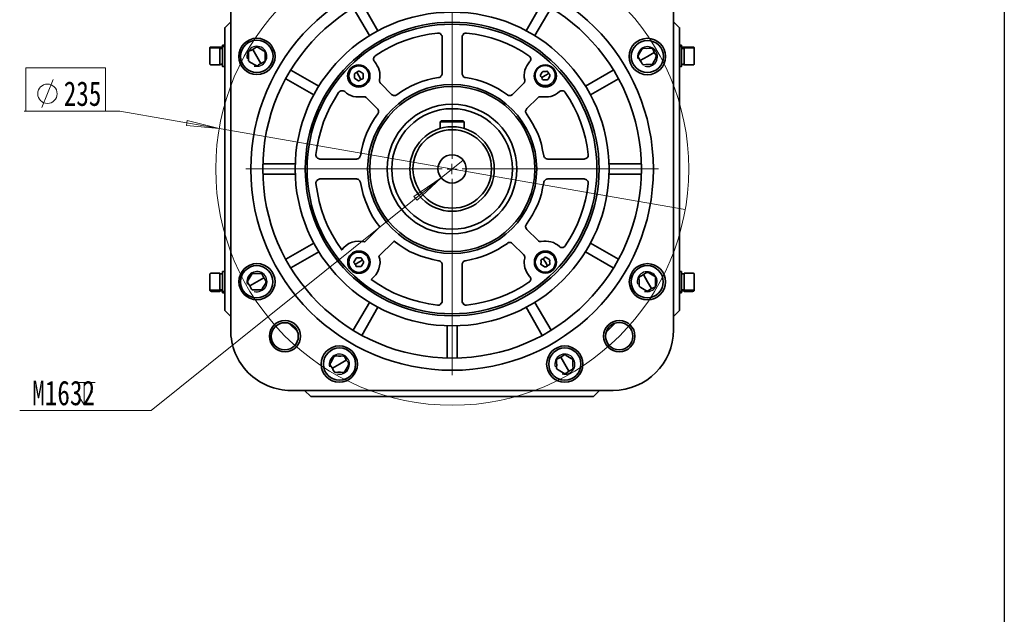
# Model space of a CAD drawing. Header units: millimetres. Extents: x 0 to 16.2, y 0 to 11.1.
# Tile 4 of 5: x 11.4 to 16.2, y 5.5 to 8.4. Entities that reach past the tile are written whole.
import ezdxf

# ---------------------------------------------------------------- set-up
doc = ezdxf.new("R2010")
doc.units = ezdxf.units.MM
doc.styles.add('PDF HYSWLongFangSong', font='hyswlongfangsong.ttf')

msp = doc.modelspace()

# ---------------------------------------------------------------- linework, layer by layer
msp.add_line((16.241, 11.0767), (16.241, -0.0402))
at = {"color": 7, "lineweight": 35}
msp.add_lwpolyline([(14.3278, 6.6139, 0.412239), (14.6236, 6.9097), (14.6236, 8.4847, 0.416167), (14.3278, 8.7792), (12.7528, 8.7792, 0.414793), (12.4583, 8.4847), (12.4583, 6.9097, 0.416164), (12.7528, 6.6139)], format="xyb", close=True, dxfattribs=at)
at = {"color": 7, "lineweight": 18}
for points in [[(13.5415, 7.7471), (13.5415, 8.7067)], [(11.5347, 7.9986), (11.5903, 8.1347)], [(14.6806, 7.4986), (12.4014, 7.8958), (11.9153, 7.9806), (11.4486, 7.9806)], [(13.5944, 7.7403), (13.4875, 7.6542), (12.0694, 6.5153), (11.4264, 6.5153)], [(13.5167, 7.6972), (13.5403, 7.6972), (13.5403, 7.7222)], [(13.4923, 7.6979), (12.5326, 7.6979)], [(13.5653, 7.6972), (13.5403, 7.6972), (13.5403, 7.6722)], [(13.5907, 7.6979), (14.5503, 7.6979)], [(13.5415, 7.6486), (13.5415, 6.689)], [(11.6875, 6.6528), (11.7958, 6.6528)], [(11.7417, 6.6528), (11.7417, 6.5431), (11.7014, 6.6083)], [(11.7819, 6.6083), (11.7417, 6.5431)]]:
    msp.add_lwpolyline(points, dxfattribs=at)
at = {"color": 7, "lineweight": 35}
for points in [[(13.0569, 8.4861), (13.1361, 8.35)], [(13.1778, 8.3736), (13.1, 8.5111)], [(13.9819, 8.5111), (13.9028, 8.3736)], [(13.9458, 8.35), (14.025, 8.4861)], [(12.4583, 6.9764), (12.4292, 7.0056), (12.4292, 8.3889), (12.4583, 8.4181), (12.4292, 8.3889)], [(12.4292, 8.3889), (12.4292, 8.3889)], [(14.6236, 8.4181), (14.6528, 8.3889), (14.6528, 7.0056), (14.6236, 6.9764), (14.6528, 7.0056)], [(12.3569, 8.2833), (12.3569, 8.2819), (12.3569, 8.2764), (12.3569, 8.2681), (12.3569, 8.2583), (12.3569, 8.2472), (12.3569, 8.2361), (12.3569, 8.2264), (12.3569, 8.2194), (12.3569, 8.2139), (12.3569, 8.2125), (12.3569, 8.2111), (12.3569, 8.2097), (12.3583, 8.2097), (12.3583, 8.2083), (12.3597, 8.2069), (12.3611, 8.2069), (12.3625, 8.2069), (12.4056, 8.2069), (12.4056, 8.2097), (12.4056, 8.2153), (12.4056, 8.2236), (12.4056, 8.2347), (12.4056, 8.2472), (12.4056, 8.2597), (12.4056, 8.2708), (12.4056, 8.2806), (12.4056, 8.2875), (12.4056, 8.2903)], [(12.4181, 8.2931), (12.4056, 8.2931)], [(12.4181, 8.2875), (12.4056, 8.2875)], [(12.4292, 8.3028), (12.4181, 8.3028), (12.4181, 8.3014), (12.4181, 8.2972), (12.4292, 8.2972)], [(12.4181, 8.2972), (12.4181, 8.2958), (12.4181, 8.2917), (12.4181, 8.2833), (12.4181, 8.2736), (12.4181, 8.2611), (12.4181, 8.2472), (12.4181, 8.2347), (12.4181, 8.2222), (12.4181, 8.2111), (12.4181, 8.2042), (12.4181, 8.2), (12.4181, 8.1986), (12.4292, 8.1986)], [(12.6056, 8.2139), (12.5861, 8.2486), (12.5667, 8.2819)], [(14.6528, 8.2972), (14.6625, 8.2972), (14.6625, 8.3), (14.6625, 8.3028), (14.6528, 8.3028)], [(14.6528, 8.1986), (14.6625, 8.1986), (14.6625, 8.2014), (14.6625, 8.2069), (14.6625, 8.2167), (14.6625, 8.2278), (14.6625, 8.2403), (14.6625, 8.2542), (14.6625, 8.2667), (14.6625, 8.2792), (14.6625, 8.2875), (14.6625, 8.2944), (14.6625, 8.2972)], [(14.675, 8.2931), (14.6625, 8.2931)], [(14.675, 8.2875), (14.6625, 8.2875)], [(14.725, 8.2833), (14.725, 8.2847), (14.725, 8.2889), (14.725, 8.2903), (14.725, 8.2917), (14.7236, 8.2917), (14.7236, 8.2931), (14.7222, 8.2944), (14.7208, 8.2944), (14.7194, 8.2944), (14.7181, 8.2944), (14.675, 8.2944), (14.675, 8.2931), (14.675, 8.2903)], [(14.4611, 8.2292), (14.4958, 8.2486), (14.5292, 8.2681)], [(14.5361, 8.2361), (14.5375, 8.2486)], [(12.4181, 8.2097), (12.4139, 8.2097), (12.4097, 8.2083), (12.4056, 8.2083), (12.4069, 8.2083), (12.4181, 8.2083), (12.4139, 8.2097)], [(14.675, 8.2097), (14.6708, 8.2097), (14.6667, 8.2083), (14.6625, 8.2083), (14.6639, 8.2083), (14.675, 8.2083), (14.6708, 8.2097)], [(12.7278, 8.1389), (12.8639, 8.0597)], [(12.8889, 8.1028), (12.7528, 8.1806)], [(13.0944, 8.1347), (13.0847, 8.1528), (13.075, 8.1708)], [(13.9792, 8.1444), (13.9958, 8.1542), (14.0139, 8.1653)], [(14.3292, 8.1806), (14.1931, 8.1028)], [(14.2181, 8.0597), (14.3542, 8.1389)], [(13.4819, 7.9278), (13.4875, 7.9333), (13.4889, 7.9333), (13.4944, 7.9333), (13.5028, 7.9333), (13.5139, 7.9333), (13.5264, 7.9333), (13.5403, 7.9333), (13.5542, 7.9333), (13.5667, 7.9333), (13.5778, 7.9333), (13.5861, 7.9333), (13.5917, 7.9333), (13.5944, 7.9333), (13.6, 7.9278)], [(13.6, 7.8958), (13.6, 7.9278), (13.5972, 7.9278), (13.5917, 7.9278), (13.5819, 7.9278), (13.5708, 7.9278), (13.5556, 7.9278), (13.5403, 7.9278), (13.525, 7.9278), (13.5111, 7.9278), (13.4986, 7.9278), (13.4903, 7.9278), (13.4833, 7.9278), (13.4819, 7.9278), (13.4819, 7.8958)], [(12.7736, 7.7222), (12.6153, 7.7222)], [(14.4653, 7.7222), (14.3083, 7.7222)], [(12.6153, 7.6722), (12.7736, 7.6722)], [(14.3083, 7.6722), (14.4653, 7.6722)], [(12.8639, 7.3347), (12.7278, 7.2556)], [(14.3542, 7.2556), (14.2181, 7.3347)], [(12.7528, 7.2139), (12.8889, 7.2917)], [(14.1931, 7.2917), (14.3292, 7.2139)], [(13.1028, 7.2514), (13.0847, 7.2417), (13.0667, 7.2306)], [(13.9861, 7.2583), (13.9972, 7.2417), (14.0069, 7.2236)], [(12.4056, 7.1847), (12.4097, 7.1847), (12.4111, 7.1847)], [(12.4292, 7.1958), (12.4181, 7.1958), (12.4181, 7.1944), (12.4181, 7.1931), (12.4181, 7.1861), (12.4181, 7.1778), (12.4181, 7.1667), (12.4181, 7.1542), (12.4181, 7.1403), (12.4181, 7.1278), (12.4181, 7.1153), (12.4181, 7.1069), (12.4181, 7.1), (12.4181, 7.0972), (12.4292, 7.0972)], [(14.4764, 7.1806), (14.4958, 7.1458), (14.5153, 7.1125)], [(14.6625, 7.0972), (14.6625, 7.0986), (14.6625, 7.1028), (14.6625, 7.1111), (14.6625, 7.1208), (14.6625, 7.1333), (14.6625, 7.1472), (14.6625, 7.1597), (14.6625, 7.1722), (14.6625, 7.1819), (14.6625, 7.1903), (14.6625, 7.1944), (14.6625, 7.1958), (14.6528, 7.1958)], [(14.6625, 7.1847), (14.6667, 7.1847), (14.6708, 7.1847), (14.675, 7.1847), (14.6736, 7.1847), (14.6625, 7.1847), (14.6667, 7.1847), (14.6681, 7.1847)], [(12.6208, 7.1653), (12.5861, 7.1458), (12.5514, 7.1264)], [(12.3569, 7.1097), (12.3569, 7.1069), (12.3569, 7.1056), (12.3569, 7.1042), (12.3569, 7.1028), (12.3583, 7.1014), (12.3597, 7.1), (12.3611, 7.1), (12.3625, 7.0986), (12.4056, 7.0986), (12.4056, 7.1), (12.4056, 7.1028), (12.4056, 7.1042)], [(12.4056, 7.1069), (12.4181, 7.1069)], [(12.4056, 7.1014), (12.4181, 7.1014)], [(12.4181, 7.0972), (12.4181, 7.0944), (12.4181, 7.0917), (12.4292, 7.0917)], [(14.6528, 7.0917), (14.6625, 7.0917), (14.6625, 7.0931), (14.6625, 7.0972), (14.6528, 7.0972)], [(14.6625, 7.1069), (14.675, 7.1069)], [(14.6625, 7.1014), (14.675, 7.1014)], [(14.675, 7.1042), (14.7181, 7.1042), (14.7194, 7.1042), (14.7208, 7.1042), (14.7222, 7.1056), (14.7236, 7.1056), (14.7236, 7.1069), (14.725, 7.1083), (14.725, 7.1097)], [(13.1361, 7.0444), (13.0569, 6.9083)], [(14.025, 6.9083), (13.9458, 7.0444)], [(13.1, 6.8833), (13.1778, 7.0208)], [(13.9028, 7.0208), (13.9819, 6.8833)], [(14.6528, 7.0056), (14.6528, 7.0056)], [(12.7431, 6.9431), (12.7861, 6.9)], [(14.2958, 6.9), (14.3375, 6.9431)], [(13.5167, 6.9292), (13.5167, 6.7722)], [(13.5653, 6.7722), (13.5653, 6.9292)], [(13.0236, 6.7625), (12.9903, 6.7431), (12.9556, 6.7222)], [(14.0722, 6.7764), (14.0917, 6.7431), (14.1111, 6.7083)], [(14.2319, 6.5847), (14.2611, 6.6139), (14.2319, 6.5847), (12.85, 6.5847), (12.8194, 6.6139)], [(14.2319, 6.5847), (14.2319, 6.5847)]]:
    msp.add_lwpolyline(points, dxfattribs=at)
for points in [[(13.4694, 8.3625), (13.4736, 8.3625), (13.4778, 8.3625), (13.4819, 8.3597), (13.4847, 8.3583), (13.4875, 8.3542), (13.4903, 8.3514), (13.4917, 8.3472), (13.4917, 8.3431), (13.4917, 8.1639), (13.4917, 8.1611), (13.4903, 8.1583), (13.4889, 8.1542), (13.4861, 8.1514), (13.4847, 8.1486), (13.4819, 8.1472), (13.4778, 8.1458), (13.475, 8.1444), (13.4472, 8.1403), (13.4208, 8.1333), (13.3931, 8.125), (13.3681, 8.1153), (13.3417, 8.1042), (13.3181, 8.0917), (13.2931, 8.0764), (13.2708, 8.0611), (13.2681, 8.0583), (13.2639, 8.0569), (13.2611, 8.0569), (13.2569, 8.0569), (13.2542, 8.0569), (13.2514, 8.0583), (13.2472, 8.0597), (13.2444, 8.0625), (13.1917, 8.1153), (13.1903, 8.1181), (13.1889, 8.1194), (13.1875, 8.1222), (13.1875, 8.1236), (13.1861, 8.1264), (13.1861, 8.1292), (13.1861, 8.1306), (13.1861, 8.1333), (13.1875, 8.1458), (13.1875, 8.1569), (13.1875, 8.1694), (13.1847, 8.1806), (13.1806, 8.1917), (13.175, 8.2028), (13.1694, 8.2125), (13.1625, 8.2222), (13.1597, 8.225), (13.1583, 8.2292), (13.1569, 8.2333), (13.1569, 8.2375), (13.1583, 8.2417), (13.1597, 8.2458), (13.1625, 8.2486), (13.1653, 8.2514), (13.2, 8.2736), (13.2361, 8.2931), (13.2722, 8.3111), (13.3111, 8.3264), (13.35, 8.3389), (13.3889, 8.3486), (13.4292, 8.3569)], [(13.5903, 8.3431), (13.5903, 8.3472), (13.5917, 8.3514), (13.5944, 8.3542), (13.5958, 8.3583), (13.6, 8.3597), (13.6042, 8.3625), (13.6083, 8.3625), (13.6111, 8.3625), (13.6528, 8.3569), (13.6931, 8.3486), (13.7319, 8.3389), (13.7708, 8.3264), (13.8083, 8.3111), (13.8458, 8.2931), (13.8819, 8.2736), (13.9167, 8.2514), (13.9194, 8.2486), (13.9222, 8.2458), (13.9236, 8.2417), (13.925, 8.2375), (13.925, 8.2333), (13.9236, 8.2292), (13.9222, 8.225), (13.9194, 8.2222), (13.9125, 8.2125), (13.9056, 8.2028), (13.9014, 8.1917), (13.8972, 8.1806), (13.8944, 8.1694), (13.8931, 8.1569), (13.8931, 8.1458), (13.8958, 8.1333), (13.8958, 8.1306), (13.8958, 8.1292), (13.8958, 8.1264), (13.8944, 8.1236), (13.8944, 8.1222), (13.8931, 8.1194), (13.8917, 8.1181), (13.8903, 8.1153), (13.8361, 8.0625), (13.8333, 8.0597), (13.8306, 8.0583), (13.8278, 8.0569), (13.8236, 8.0569), (13.8208, 8.0569), (13.8167, 8.0569), (13.8139, 8.0583), (13.8111, 8.0611), (13.7875, 8.0764), (13.7639, 8.0917), (13.7389, 8.1042), (13.7139, 8.1153), (13.6875, 8.125), (13.6611, 8.1333), (13.6347, 8.1403), (13.6069, 8.1444), (13.6028, 8.1458), (13.6, 8.1472), (13.5972, 8.1486), (13.5944, 8.1514), (13.5931, 8.1542), (13.5917, 8.1583), (13.5903, 8.1611), (13.5903, 8.1639)], [(12.3569, 8.2833), (12.3569, 8.2847), (12.3569, 8.2861), (12.3583, 8.2875), (12.3583, 8.2889), (12.3597, 8.2889), (12.3611, 8.2903), (12.3625, 8.2903), (12.4056, 8.2903), (12.4056, 8.2944), (12.3625, 8.2944), (12.3611, 8.2944), (12.3597, 8.2944), (12.3583, 8.2931), (12.3583, 8.2917), (12.3569, 8.2917), (12.3569, 8.2903), (12.3569, 8.2889), (12.3569, 8.2847)], [(12.6056, 8.2139), (12.6153, 8.2194), (12.6222, 8.2222), (12.625, 8.225), (12.6264, 8.2278), (12.6264, 8.2319), (12.6264, 8.2403), (12.6264, 8.2542), (12.6264, 8.2625), (12.6264, 8.2681), (12.625, 8.2708), (12.6236, 8.2736), (12.6181, 8.2764), (12.5931, 8.2917), (12.5889, 8.2931), (12.5861, 8.2944), (12.5833, 8.2931), (12.5778, 8.2903), (12.5667, 8.2819), (12.5569, 8.2778), (12.55, 8.275), (12.5472, 8.2722), (12.5458, 8.2694), (12.5458, 8.2653), (12.5458, 8.2556), (12.5458, 8.2431), (12.5458, 8.2347), (12.5458, 8.2292), (12.5458, 8.2264), (12.5486, 8.2236), (12.5542, 8.2194), (12.5792, 8.2056), (12.5833, 8.2042), (12.5861, 8.2028), (12.5889, 8.2028), (12.5944, 8.2069)], [(14.4611, 8.2292), (14.4667, 8.2194), (14.4694, 8.2125), (14.4722, 8.2097), (14.4736, 8.2083), (14.4778, 8.2069), (14.4875, 8.2083), (14.5, 8.2083), (14.5083, 8.2083), (14.5153, 8.2083), (14.5181, 8.2083), (14.5208, 8.2111), (14.5236, 8.2167), (14.5389, 8.2417), (14.5403, 8.2444), (14.5403, 8.2486), (14.5403, 8.2514), (14.5375, 8.2569), (14.5292, 8.2681), (14.525, 8.2778), (14.5222, 8.2847), (14.5194, 8.2875), (14.5167, 8.2889), (14.5125, 8.2889), (14.5028, 8.2889), (14.4903, 8.2875), (14.4819, 8.2889), (14.4764, 8.2889), (14.4736, 8.2875), (14.4708, 8.2861), (14.4667, 8.2806), (14.4528, 8.2556), (14.4514, 8.2514), (14.45, 8.2486), (14.45, 8.2458), (14.4542, 8.2403)], [(14.725, 8.2125), (14.725, 8.2139), (14.725, 8.2194), (14.725, 8.2264), (14.725, 8.2361), (14.725, 8.2472), (14.725, 8.2583), (14.725, 8.2681), (14.725, 8.2764), (14.725, 8.2819), (14.725, 8.2833), (14.725, 8.2847), (14.725, 8.2861), (14.7236, 8.2875), (14.7236, 8.2889), (14.7222, 8.2889), (14.7208, 8.2903), (14.7194, 8.2903), (14.7181, 8.2903), (14.675, 8.2903), (14.675, 8.2889), (14.675, 8.2847), (14.675, 8.2764), (14.675, 8.2653), (14.675, 8.2542), (14.675, 8.2417), (14.675, 8.2292), (14.675, 8.2194), (14.675, 8.2111), (14.675, 8.2069), (14.7181, 8.2069), (14.7194, 8.2069), (14.7208, 8.2069), (14.7222, 8.2069), (14.7236, 8.2083), (14.7236, 8.2097), (14.725, 8.2097), (14.725, 8.2111)], [(13.0944, 8.1347), (13.1, 8.1375), (13.1042, 8.1389), (13.1056, 8.1403), (13.1056, 8.1417), (13.1056, 8.1444), (13.1056, 8.1486), (13.1056, 8.1556), (13.1056, 8.1597), (13.1056, 8.1625), (13.1056, 8.1653), (13.1042, 8.1653), (13.1014, 8.1681), (13.0889, 8.175), (13.0861, 8.1764), (13.0847, 8.1764), (13.0833, 8.1764), (13.0806, 8.175), (13.075, 8.1708), (13.0694, 8.1681), (13.0667, 8.1667), (13.0653, 8.1653), (13.0639, 8.1639), (13.0639, 8.1625), (13.0639, 8.1569), (13.0639, 8.15), (13.0639, 8.1458), (13.0639, 8.1431), (13.0639, 8.1417), (13.0653, 8.1403), (13.0681, 8.1389), (13.0806, 8.1306), (13.0833, 8.1292), (13.0847, 8.1292), (13.0861, 8.1292), (13.0889, 8.1319)], [(13.9792, 8.1444), (13.9806, 8.1389), (13.9833, 8.1361), (13.9847, 8.1347), (13.9861, 8.1333), (13.9875, 8.1333), (13.9917, 8.1333), (13.9986, 8.1333), (14.0028, 8.1333), (14.0069, 8.1333), (14.0083, 8.1347), (14.0097, 8.1347), (14.0111, 8.1375), (14.0181, 8.1514), (14.0194, 8.1528), (14.0194, 8.1542), (14.0194, 8.1556), (14.0181, 8.1597), (14.0139, 8.1653), (14.0111, 8.1694), (14.0097, 8.1736), (14.0083, 8.175), (14.0069, 8.175), (14.0056, 8.1764), (14, 8.175), (13.9931, 8.175), (13.9889, 8.175), (13.9861, 8.175), (13.9847, 8.175), (13.9833, 8.1736), (13.9819, 8.1708), (13.9736, 8.1583), (13.9736, 8.1569), (13.9722, 8.1542), (13.9736, 8.1528), (13.975, 8.15)], [(12.8944, 7.7458), (12.8903, 7.7472), (12.8875, 7.7486), (12.8833, 7.75), (12.8806, 7.7528), (12.8778, 7.7556), (12.8764, 7.7597), (12.875, 7.7639), (12.875, 7.7681), (12.8806, 7.8083), (12.8889, 7.8486), (12.9, 7.8889), (12.9125, 7.9278), (12.9278, 7.9653), (12.9444, 8.0014), (12.9653, 8.0375), (12.9861, 8.0722), (12.9889, 8.075), (12.9931, 8.0778), (12.9958, 8.0806), (13, 8.0806), (13.0042, 8.0806), (13.0083, 8.0806), (13.0125, 8.0778), (13.0167, 8.0764), (13.025, 8.0681), (13.0347, 8.0625), (13.0458, 8.0569), (13.0569, 8.0528), (13.0694, 8.0514), (13.0806, 8.05), (13.0931, 8.05), (13.1042, 8.0514), (13.1069, 8.0514), (13.1097, 8.0514), (13.1111, 8.0514), (13.1139, 8.0514), (13.1167, 8.05), (13.1181, 8.0486), (13.1208, 8.0472), (13.1222, 8.0458), (13.175, 7.9931), (13.1778, 7.9903), (13.1792, 7.9875), (13.1806, 7.9833), (13.1806, 7.9806), (13.1806, 7.9764), (13.1806, 7.9736), (13.1792, 7.9708), (13.1778, 7.9667), (13.1611, 7.9444), (13.1472, 7.9208), (13.1333, 7.8958), (13.1222, 7.8708), (13.1125, 7.8444), (13.1042, 7.8181), (13.0972, 7.7903), (13.0931, 7.7625), (13.0917, 7.7597), (13.0903, 7.7569), (13.0889, 7.7542), (13.0861, 7.7514), (13.0833, 7.7486), (13.0806, 7.7472), (13.0764, 7.7472), (13.0736, 7.7458)], [(14.2069, 7.7681), (14.2069, 7.7639), (14.2056, 7.7597), (14.2042, 7.7556), (14.2014, 7.7528), (14.1986, 7.75), (14.1944, 7.7486), (14.1903, 7.7472), (14.1861, 7.7458), (14.0083, 7.7458), (14.0042, 7.7472), (14.0014, 7.7472), (13.9986, 7.7486), (13.9958, 7.7514), (13.9931, 7.7542), (13.9903, 7.7569), (13.9889, 7.7597), (13.9889, 7.7625), (13.9833, 7.7903), (13.9778, 7.8181), (13.9694, 7.8444), (13.9597, 7.8708), (13.9472, 7.8958), (13.9347, 7.9208), (13.9194, 7.9444), (13.9042, 7.9667), (13.9028, 7.9708), (13.9014, 7.9736), (13.9, 7.9764), (13.9, 7.9806), (13.9014, 7.9833), (13.9028, 7.9875), (13.9042, 7.9903), (13.9056, 7.9931), (13.9597, 8.0458), (13.9611, 8.0472), (13.9625, 8.0486), (13.9653, 8.05), (13.9681, 8.0514), (13.9694, 8.0514), (13.9722, 8.0514), (13.975, 8.0514), (13.9764, 8.0514), (13.9889, 8.05), (14, 8.05), (14.0125, 8.0514), (14.0236, 8.0528), (14.0361, 8.0569), (14.0458, 8.0625), (14.0569, 8.0681), (14.0653, 8.0764), (14.0694, 8.0778), (14.0722, 8.0806), (14.0764, 8.0806), (14.0806, 8.0806), (14.0847, 8.0806), (14.0889, 8.0778), (14.0917, 8.075), (14.0944, 8.0722), (14.1167, 8.0375), (14.1361, 8.0014), (14.1542, 7.9653), (14.1694, 7.9278), (14.1819, 7.8889), (14.1931, 7.8486), (14.2014, 7.8083)], [(12.875, 7.6264), (12.875, 7.6306), (12.8764, 7.6347), (12.8778, 7.6375), (12.8806, 7.6417), (12.8833, 7.6444), (12.8875, 7.6458), (12.8903, 7.6472), (12.8944, 7.6486), (13.0736, 7.6486), (13.0764, 7.6472), (13.0806, 7.6472), (13.0833, 7.6458), (13.0861, 7.6431), (13.0889, 7.6403), (13.0903, 7.6375), (13.0917, 7.6347), (13.0931, 7.6306), (13.0986, 7.6014), (13.1056, 7.5722), (13.1153, 7.5444), (13.1264, 7.5167), (13.1389, 7.4889), (13.1528, 7.4625), (13.1694, 7.4375), (13.1875, 7.4139), (13.1139, 7.3403), (13.0986, 7.3431), (13.0833, 7.3444), (13.0667, 7.3431), (13.0514, 7.3389), (13.0361, 7.3333), (13.0236, 7.3236), (13.0111, 7.3139), (13.0014, 7.3014), (12.9764, 7.3375), (12.9542, 7.3764), (12.9333, 7.4153), (12.9167, 7.4556), (12.9028, 7.4972), (12.8903, 7.5389), (12.8819, 7.5819)], [(14.1861, 7.6486), (14.1903, 7.6472), (14.1944, 7.6458), (14.1986, 7.6444), (14.2014, 7.6417), (14.2042, 7.6375), (14.2056, 7.6347), (14.2069, 7.6306), (14.2069, 7.6264), (14.2014, 7.5861), (14.1931, 7.5458), (14.1819, 7.5056), (14.1694, 7.4667), (14.1542, 7.4292), (14.1361, 7.3917), (14.1167, 7.3569), (14.0944, 7.3222), (14.0917, 7.3181), (14.0889, 7.3167), (14.0847, 7.3139), (14.0806, 7.3139), (14.0764, 7.3139), (14.0722, 7.3139), (14.0694, 7.3153), (14.0653, 7.3181), (14.0569, 7.3264), (14.0458, 7.3319), (14.0361, 7.3375), (14.0236, 7.3403), (14.0125, 7.3431), (14, 7.3444), (13.9889, 7.3444), (13.9764, 7.3431), (13.975, 7.3431), (13.9722, 7.3431), (13.9694, 7.3431), (13.9681, 7.3431), (13.9653, 7.3444), (13.9625, 7.3458), (13.9611, 7.3472), (13.9597, 7.3486), (13.9056, 7.4014), (13.9042, 7.4042), (13.9028, 7.4069), (13.9014, 7.4111), (13.9, 7.4139), (13.9, 7.4181), (13.9014, 7.4208), (13.9028, 7.4236), (13.9042, 7.4278), (13.9194, 7.45), (13.9347, 7.4736), (13.9472, 7.4986), (13.9597, 7.5236), (13.9694, 7.55), (13.9778, 7.5764), (13.9833, 7.6042), (13.9889, 7.6306), (13.9889, 7.6347), (13.9903, 7.6375), (13.9931, 7.6403), (13.9958, 7.6431), (13.9986, 7.6458), (14.0014, 7.6472), (14.0042, 7.6472), (14.0083, 7.6486)], [(13.4917, 7.0514), (13.4917, 7.0472), (13.4903, 7.0431), (13.4875, 7.0403), (13.4847, 7.0361), (13.4819, 7.0347), (13.4778, 7.0319), (13.4736, 7.0319), (13.4694, 7.0319), (13.4264, 7.0375), (13.3833, 7.0472), (13.3403, 7.0583), (13.2986, 7.0736), (13.2583, 7.0903), (13.2194, 7.1097), (13.1819, 7.1319), (13.1458, 7.1569), (13.1569, 7.1681), (13.1681, 7.1792), (13.1764, 7.1931), (13.1833, 7.2083), (13.1861, 7.2236), (13.1889, 7.2389), (13.1875, 7.2556), (13.1833, 7.2708), (13.2569, 7.3444), (13.2819, 7.3264), (13.3069, 7.3097), (13.3319, 7.2944), (13.3597, 7.2819), (13.3875, 7.2708), (13.4167, 7.2625), (13.4458, 7.2542), (13.475, 7.2486), (13.4778, 7.2486), (13.4819, 7.2472), (13.4847, 7.2444), (13.4861, 7.2431), (13.4889, 7.2403), (13.4903, 7.2361), (13.4917, 7.2333), (13.4917, 7.2292)], [(13.6111, 7.0319), (13.6083, 7.0319), (13.6042, 7.0319), (13.6, 7.0347), (13.5958, 7.0361), (13.5944, 7.0403), (13.5917, 7.0431), (13.5903, 7.0472), (13.5903, 7.0514), (13.5903, 7.2292), (13.5903, 7.2333), (13.5917, 7.2361), (13.5931, 7.2403), (13.5944, 7.2431), (13.5972, 7.2444), (13.6, 7.2472), (13.6028, 7.2486), (13.6069, 7.2486), (13.6347, 7.2542), (13.6611, 7.2611), (13.6875, 7.2694), (13.7139, 7.2792), (13.7389, 7.2903), (13.7639, 7.3028), (13.7875, 7.3181), (13.8111, 7.3333), (13.8139, 7.3361), (13.8167, 7.3375), (13.8208, 7.3375), (13.8236, 7.3375), (13.8278, 7.3375), (13.8306, 7.3361), (13.8333, 7.3347), (13.8361, 7.3319), (13.8903, 7.2792), (13.8917, 7.2764), (13.8931, 7.275), (13.8944, 7.2722), (13.8944, 7.2708), (13.8958, 7.2681), (13.8958, 7.2653), (13.8958, 7.2639), (13.8958, 7.2611), (13.8931, 7.2486), (13.8931, 7.2375), (13.8944, 7.225), (13.8972, 7.2139), (13.9014, 7.2028), (13.9056, 7.1917), (13.9125, 7.1819), (13.9194, 7.1722), (13.9222, 7.1694), (13.9236, 7.1653), (13.925, 7.1611), (13.925, 7.1569), (13.9236, 7.1528), (13.9222, 7.1486), (13.9194, 7.1458), (13.9167, 7.1431), (13.8819, 7.1208), (13.8458, 7.1014), (13.8083, 7.0833), (13.7708, 7.0681), (13.7319, 7.0556), (13.6931, 7.0458), (13.6528, 7.0375)], [(13.1028, 7.2514), (13.1, 7.2569), (13.0986, 7.2597), (13.0972, 7.2611), (13.0958, 7.2625), (13.0944, 7.2625), (13.0889, 7.2625), (13.0819, 7.2625), (13.0778, 7.2625), (13.075, 7.2625), (13.0736, 7.2625), (13.0722, 7.2611), (13.0708, 7.2583), (13.0625, 7.2444), (13.0611, 7.2431), (13.0611, 7.2417), (13.0611, 7.2403), (13.0639, 7.2361), (13.0667, 7.2306), (13.0694, 7.2264), (13.0708, 7.2222), (13.0722, 7.2208), (13.0736, 7.2208), (13.0764, 7.2208), (13.0806, 7.2208), (13.0875, 7.2208), (13.0917, 7.2208), (13.0944, 7.2208), (13.0958, 7.2208), (13.0972, 7.2222), (13.1, 7.225), (13.1069, 7.2375), (13.1083, 7.2389), (13.1083, 7.2417), (13.1083, 7.2431), (13.1069, 7.2458)], [(13.9861, 7.2583), (13.9819, 7.2569), (13.9778, 7.2542), (13.9764, 7.2542), (13.9764, 7.2528), (13.975, 7.25), (13.9764, 7.2458), (13.9764, 7.2389), (13.975, 7.2347), (13.975, 7.2319), (13.9764, 7.2292), (13.9778, 7.2278), (13.9806, 7.2264), (13.9931, 7.2194), (13.9944, 7.2181), (13.9958, 7.2181), (13.9986, 7.2181), (14.0014, 7.2194), (14.0069, 7.2236), (14.0125, 7.2264), (14.0153, 7.2278), (14.0167, 7.2292), (14.0181, 7.2306), (14.0181, 7.2319), (14.0181, 7.2375), (14.0167, 7.2444), (14.0181, 7.2486), (14.0181, 7.2514), (14.0167, 7.2528), (14.0167, 7.2542), (14.0139, 7.2556), (14, 7.2639), (13.9986, 7.2639), (13.9972, 7.2653), (13.9958, 7.2653), (13.9917, 7.2625)], [(12.3569, 7.1819), (12.3569, 7.1806), (12.3569, 7.175), (12.3569, 7.1681), (12.3569, 7.1583), (12.3569, 7.1472), (12.3569, 7.1361), (12.3569, 7.125), (12.3569, 7.1181), (12.3569, 7.1125), (12.3569, 7.1097), (12.3569, 7.1083), (12.3583, 7.1069), (12.3583, 7.1056), (12.3597, 7.1056), (12.3611, 7.1042), (12.3625, 7.1042), (12.4056, 7.1042), (12.4056, 7.1056), (12.4056, 7.1097), (12.4056, 7.1181), (12.4056, 7.1292), (12.4056, 7.1403), (12.4056, 7.1528), (12.4056, 7.1653), (12.4056, 7.175), (12.4056, 7.1819), (12.4056, 7.1875), (12.3625, 7.1875), (12.3611, 7.1875), (12.3597, 7.1861), (12.3583, 7.1861), (12.3583, 7.1847), (12.3569, 7.1833)], [(12.4056, 7.1847), (12.4097, 7.1847), (12.4139, 7.1847), (12.4181, 7.1847), (12.4167, 7.1847)], [(12.6208, 7.1653), (12.6153, 7.175), (12.6125, 7.1819), (12.6097, 7.1847), (12.6069, 7.1861), (12.6028, 7.1861), (12.5944, 7.1861), (12.5806, 7.1861), (12.5722, 7.1861), (12.5667, 7.1861), (12.5639, 7.1861), (12.5611, 7.1833), (12.5583, 7.1778), (12.5431, 7.1528), (12.5417, 7.15), (12.5403, 7.1458), (12.5417, 7.1431), (12.5444, 7.1375), (12.5514, 7.1264), (12.5569, 7.1167), (12.5597, 7.1097), (12.5625, 7.1069), (12.5653, 7.1056), (12.5694, 7.1056), (12.5778, 7.1056), (12.5917, 7.1069), (12.6, 7.1056), (12.6056, 7.1056), (12.6083, 7.1069), (12.6111, 7.1083), (12.6139, 7.1139), (12.6292, 7.1389), (12.6306, 7.1431), (12.6319, 7.1458), (12.6306, 7.1486), (12.6278, 7.1542)], [(14.4764, 7.1806), (14.4667, 7.175), (14.4597, 7.1722), (14.4569, 7.1694), (14.4556, 7.1667), (14.4542, 7.1625), (14.4556, 7.1542), (14.4556, 7.1403), (14.4556, 7.1319), (14.4556, 7.1264), (14.4556, 7.1236), (14.4583, 7.1208), (14.4639, 7.1181), (14.4889, 7.1028), (14.4917, 7.1014), (14.4958, 7.1), (14.4986, 7.1014), (14.5042, 7.1042), (14.5153, 7.1125), (14.525, 7.1167), (14.5319, 7.1194), (14.5347, 7.1222), (14.5361, 7.125), (14.5361, 7.1292), (14.5361, 7.1375), (14.5347, 7.1514), (14.5361, 7.1597), (14.5361, 7.1653), (14.5347, 7.1681), (14.5333, 7.1708), (14.5278, 7.175), (14.5028, 7.1889), (14.4986, 7.1903), (14.4958, 7.1917), (14.4931, 7.1903), (14.4861, 7.1875)], [(14.675, 7.1875), (14.675, 7.1847), (14.675, 7.1792), (14.675, 7.1708), (14.675, 7.1597), (14.675, 7.1472), (14.675, 7.1347), (14.675, 7.1236), (14.675, 7.1139), (14.675, 7.1069), (14.675, 7.1042), (14.675, 7.1), (14.675, 7.0986), (14.7181, 7.0986), (14.7194, 7.1), (14.7208, 7.1), (14.7222, 7.1), (14.7236, 7.1014), (14.725, 7.1028), (14.725, 7.1042), (14.725, 7.1056), (14.725, 7.1069), (14.725, 7.1097), (14.725, 7.1125), (14.725, 7.1181), (14.725, 7.125), (14.725, 7.1361), (14.725, 7.1472), (14.725, 7.1583), (14.725, 7.1681), (14.725, 7.175), (14.725, 7.1806), (14.725, 7.1819), (14.725, 7.1833), (14.7236, 7.1847), (14.7236, 7.1861), (14.7222, 7.1861), (14.7208, 7.1875), (14.7194, 7.1875), (14.7181, 7.1875)], [(13.0236, 6.7625), (13.0194, 6.7722), (13.0153, 6.7792), (13.0139, 6.7806), (13.0111, 6.7819), (13.0069, 6.7833), (12.9972, 6.7819), (12.9847, 6.7819), (12.9764, 6.7833), (12.9708, 6.7833), (12.9667, 6.7819), (12.9653, 6.7806), (12.9611, 6.775), (12.9472, 6.75), (12.9444, 6.7458), (12.9444, 6.7431), (12.9444, 6.7389), (12.9472, 6.7333), (12.9556, 6.7222), (12.9597, 6.7125), (12.9639, 6.7069), (12.9653, 6.7042), (12.9681, 6.7028), (12.9722, 6.7014), (12.9819, 6.7028), (12.9944, 6.7028), (13.0028, 6.7014), (13.0083, 6.7014), (13.0125, 6.7028), (13.0139, 6.7042), (13.0181, 6.7097), (13.0319, 6.7347), (13.0347, 6.7389), (13.0347, 6.7417), (13.0347, 6.7458), (13.0319, 6.7514)], [(14.0722, 6.7764), (14.0625, 6.7722), (14.0556, 6.7681), (14.0528, 6.7667), (14.0514, 6.7639), (14.0514, 6.7597), (14.0514, 6.75), (14.0528, 6.7375), (14.0514, 6.7292), (14.0514, 6.7236), (14.0528, 6.7194), (14.0542, 6.7181), (14.0597, 6.7139), (14.0847, 6.7), (14.0889, 6.6972), (14.0917, 6.6972), (14.0944, 6.6972), (14.1014, 6.7), (14.1111, 6.7083), (14.1208, 6.7125), (14.1278, 6.7167), (14.1306, 6.7181), (14.1319, 6.7208), (14.1333, 6.725), (14.1319, 6.7347), (14.1319, 6.7472), (14.1319, 6.7556), (14.1319, 6.7611), (14.1319, 6.7653), (14.1292, 6.7667), (14.1236, 6.7708), (14.0986, 6.7847), (14.0958, 6.7875), (14.0917, 6.7875), (14.0889, 6.7875), (14.0833, 6.7847)]]:
    msp.add_lwpolyline(points, close=True, dxfattribs=at)
at = {"color": 7, "lineweight": 18}
for points in [[(11.4569, 7.9806), (11.4569, 8.1917), (11.8458, 8.1917), (11.8458, 7.9806)], [(12.4014, 7.8958), (12.2458, 7.9347), (12.2417, 7.9111)], [(13.4875, 7.6542), (13.3542, 7.5625), (13.3694, 7.5444)]]:
    msp.add_lwpolyline(points, close=True, dxfattribs=at)
for centre, radius in [((13.5414, 7.6978), 1.1565), ((11.5621, 8.0657), 0.0476)]:
    msp.add_circle(centre, radius, dxfattribs=at)
at = {"color": 7, "lineweight": 35}
for centre, radius in [((13.541, 7.6965), 0.984), ((13.5408, 7.6975), 0.9258), ((13.5409, 7.6975), 0.7675), ((13.5412, 7.6975), 0.7185), ((13.5404, 7.6975), 0.7087), ((12.5863, 8.2485), 0.0887), ((14.4957, 8.2479), 0.0891), ((12.586, 8.2488), 0.0791), ((14.4957, 8.2479), 0.0785), ((13.0843, 8.1523), 0.0546), ((13.0852, 8.1533), 0.0491), ((13.9966, 8.1526), 0.0543), ((13.996, 8.1549), 0.0492), ((13.5411, 7.6975), 0.4136), ((13.5415, 7.6977), 0.4037), ((13.5405, 7.6974), 0.3169), ((13.5409, 7.6975), 0.2951), ((13.5406, 7.6975), 0.2067), ((13.5414, 7.6979), 0.192), ((13.5407, 7.6978), 0.069), ((13.085, 7.2414), 0.0544), ((13.0853, 7.2413), 0.0496), ((13.9973, 7.2417), 0.0541), ((13.9968, 7.2412), 0.0491), ((12.5867, 7.1461), 0.0883), ((12.5853, 7.1456), 0.0789), ((14.496, 7.1455), 0.0887), ((14.4951, 7.1459), 0.0785), ((12.7238, 6.8793), 0.0762), ((12.7225, 6.8788), 0.0664), ((14.3583, 6.8799), 0.0764), ((14.3582, 6.8791), 0.0668), ((12.9891, 6.7429), 0.0887), ((12.9902, 6.7427), 0.0788), ((14.0919, 6.7429), 0.0887), ((14.092, 6.743), 0.0788)]:
    msp.add_circle(centre, radius, dxfattribs=at)
at = {"color": 7, "lineweight": 25}
for centre, radius, start, end in [((12.5863, 8.2488), 0.049, 255.0433, 194.9567), ((14.4962, 8.2472), 0.0489, 254.6954, 193.058), ((12.5866, 7.1463), 0.0495, 254.7599, 195.2401), ((14.4946, 7.146), 0.049, 255.0433, 194.9567), ((12.9894, 6.7422), 0.0495, 254.7599, 195.2401), ((14.0922, 6.7422), 0.0495, 254.7599, 195.2401)]:
    msp.add_arc(centre, radius, start, end, dxfattribs=at)

# ---------------------------------------------------------------- texts
at = {"color": 7, "insert": (11.6418, 8.0654), "char_height": 0.1203, "attachment_point": 4, "style": 'PDF HYSWLongFangSong'}
msp.add_mtext('235', dxfattribs=at)
at = {"color": 7, "insert": (11.4878, 6.6006), "char_height": 0.1203, "attachment_point": 4, "rotation": 359.9848, "style": 'PDF HYSWLongFangSong'}
msp.add_mtext('M1632', dxfattribs=at)

doc.saveas('drawing.dxf')
